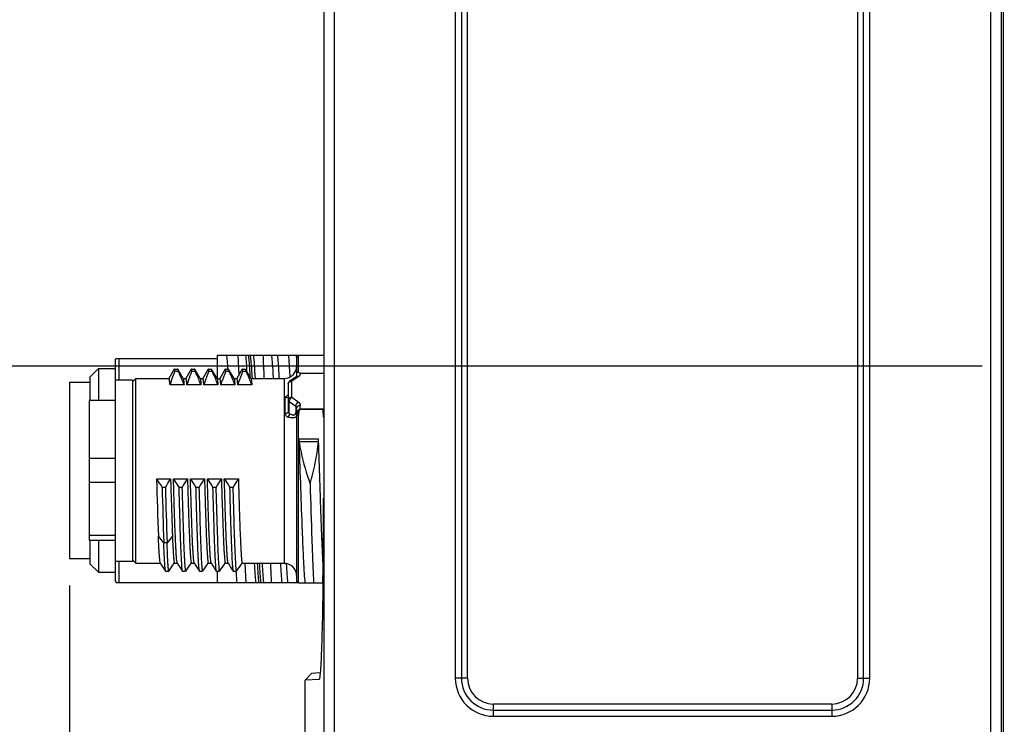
# Model space of a CAD drawing. Header units: inches. Extents: x 0 to 34, y 0 to 22.
# Tile 41 of 59: x 17.1 to 19.4, y 8.8 to 10.5. Entities that reach past the tile are written whole.
import ezdxf

# ---------------------------------------------------------------- set-up
doc = ezdxf.new("R2010")
doc.units = ezdxf.units.IN
doc.header["$LTSCALE"] = 1.87
doc.header["$MEASUREMENT"] = 0
doc.layers.get('0').update_dxf_attribs({"linetype": 'CONTINUOUS'})
doc.layers.add('DIMENSIONS', color=7, linetype='CONTINUOUS')
doc.styles.get("Standard").update_dxf_attribs({"font": 'txt', "width": 0.8})
doc.dimstyles.new('DIMSTYLE_1', dxfattribs={"dimtxt": 0.125, "dimasz": 0.18, "dimexe": 0.125, "dimexo": 0.0625, "dimgap": 0.03125, "dimtad": 0, "dimtih": 1, "dimtoh": 1, "dimdec": 3, "dimzin": 4, "dimdsep": 46, "dimtxsty": 'STANDARD', "dimblk": '_FILLED', "dimblk1": '_FILLED', "dimblk2": '_FILLED', "dimcen": 0.09, "dimadec": 0, "dimazin": 0, "dimtp": 0.001, "dimtm": 0.001, "dimtfac": 1, "dimtdec": 3, "dimtofl": 0, "dimtmove": 0, "dimatfit": 3, "dimldrblk": '_FILLED', "dimfxl": 1, "dimtolj": 1, "dimtzin": 4, "dimarcsym": 0})
doc.dimstyles.new('DIMSTYLE_2', dxfattribs={"dimtxt": 0.125, "dimasz": 0.18, "dimexe": 0.125, "dimexo": 0.0625, "dimgap": 0.0625, "dimtad": 0, "dimtih": 1, "dimtoh": 1, "dimdec": 3, "dimzin": 4, "dimdsep": 46, "dimtxsty": 'STANDARD', "dimblk": '_FILLED', "dimblk1": '_FILLED', "dimblk2": '_FILLED', "dimcen": 0.09, "dimadec": 0, "dimazin": 0, "dimtp": 0.001, "dimtm": 0.001, "dimtfac": 1, "dimtdec": 3, "dimtofl": 0, "dimtmove": 0, "dimatfit": 3, "dimldrblk": '_FILLED', "dimfxl": 1, "dimtolj": 1, "dimtzin": 4, "dimarcsym": 0})

# ---------------------------------------------------------------- blocks, each defined once
blk = doc.blocks.new('*D0')
at = {"layer": 'DIMENSIONS', "color": 2, "linetype": 'CONTINUOUS'}
blk.add_line((19.3717, 9.6534), (16.5649, 9.6534), dxfattribs=at)
at = {"layer": 'DIMENSIONS', "color": 2, "linetype": 'CONTINUOUS', "insert": (16.5024, 9.7159), "char_height": 0.125, "width": 1.325, "attachment_point": 3, "line_spacing_factor": 0.9}
blk.add_mtext('1.294{\\Ftxt.shx;\\W1.000000;\\H0.125000; }[32.87]', dxfattribs=at)
blk = doc.blocks.new('_FILLED')
at = {"color": 0, "linetype": 'BYBLOCK'}
blk.add_solid([(0, 0), (-1, 0.174), (-1, -0.174)], dxfattribs=at)
blk = doc.blocks.new('*D2')
at = {"layer": 'DIMENSIONS', "color": 2, "linetype": 'CONTINUOUS'}
blk.add_line((20.8037, 12.1534), (16.5649, 12.1534), dxfattribs=at)
at = {"layer": 'DIMENSIONS', "color": 2, "linetype": 'CONTINUOUS', "insert": (16.5024, 12.2159), "char_height": 0.125, "width": 1.325, "attachment_point": 3, "line_spacing_factor": 0.9}
blk.add_mtext('3.794{\\Ftxt.shx;\\W1.000000;\\H0.125000; }[96.37]', dxfattribs=at)
blk = doc.blocks.new('*D3')
at = {"layer": 'DIMENSIONS', "color": 2, "linetype": 'CONTINUOUS'}
blk.add_line((19.3717, 14.6534), (16.5649, 14.6534), dxfattribs=at)
at = {"layer": 'DIMENSIONS', "color": 2, "linetype": 'CONTINUOUS', "insert": (16.5024, 14.7159), "char_height": 0.125, "width": 1.425, "attachment_point": 3, "line_spacing_factor": 0.9}
blk.add_mtext('6.294{\\Ftxt.shx;\\W1.000000;\\H0.125000; }[159.87]', dxfattribs=at)
blk = doc.blocks.new('*D4')
at = {"layer": 'DIMENSIONS', "color": 2, "linetype": 'CONTINUOUS'}
blk.add_line((18.1807, 15.9474), (16.5649, 15.9474), dxfattribs=at)
at = {"layer": 'DIMENSIONS', "color": 2, "linetype": 'CONTINUOUS', "insert": (16.5024, 16.0099), "char_height": 0.125, "width": 1.425, "attachment_point": 3, "line_spacing_factor": 0.9}
blk.add_mtext('7.588{\\Ftxt.shx;\\W1.000000;\\H0.125000; }[192.73]', dxfattribs=at)
blk = doc.blocks.new('*D14')
at = {"layer": 'DIMENSIONS', "color": 2, "linetype": 'CONTINUOUS'}
blk.add_line((17.2524, 9.1442), (17.2524, 7.6719), dxfattribs=at)
at = {"layer": 'DIMENSIONS', "color": 2, "linetype": 'CONTINUOUS', "insert": (17.1899, 7.6094), "char_height": 0.125, "width": 1.525, "attachment_point": 3, "rotation": 90, "line_spacing_factor": 0.9}
blk.add_mtext('12.635{\\Ftxt.shx;\\W1.000000;\\H0.125000; }[320.92]', dxfattribs=at)
blk = doc.blocks.new('*D17')
at = {"layer": 'DIMENSIONS', "color": 2, "linetype": 'CONTINUOUS'}
for p, q in [((29.5057, 15.9474), (31.5122, 15.9474)), ((31.3872, 15.9474), (31.3872, 12.2709)), ((31.3872, 8.3444), (31.3872, 12.0209)), ((18.8503, 8.3444), (31.5122, 8.3444))]:
    blk.add_line(p, q, dxfattribs=at)
at = {"layer": 'DIMENSIONS', "color": 2, "linetype": 'CONTINUOUS', "xscale": 0.18, "yscale": 0.18, "zscale": 0.18}
for p, rotation in [((31.3872, 15.9474), 90), ((31.3872, 8.3444), 270)]:
    blk.add_blockref('_FILLED', p, dxfattribs=dict(at, rotation=rotation))
at = {"layer": 'DIMENSIONS', "color": 2, "linetype": 'CONTINUOUS', "insert": (31.3872, 12.2084), "char_height": 0.125, "width": 1.625, "attachment_point": 2, "line_spacing_factor": 0.9}
blk.add_mtext('(7.603{\\Ftxt.shx;\\W1.000000;\\H0.125000; }[193.12])', dxfattribs=at)

msp = doc.modelspace()

# ---------------------------------------------------------------- linework, layer by layer
at = {"color": 7, "linetype": 'CONTINUOUS'}
for p, q in [((19.3918, 8.4028), (19.3918, 15.904)), ((19.4168, 8.4272), (19.4168, 15.8796)), ((19.4211, 8.4229), (19.4211, 15.8839)), ((17.8426, 15.5034), (17.8426, 8.8034)), ((17.867, 15.5034), (17.867, 8.8034)), ((18.1481, 10.8092), (18.1481, 8.9292)), ((18.1622, 10.8092), (18.1622, 8.9292)), ((18.1764, 8.9292), (18.1764, 10.8092)), ((19.0824, 10.8092), (19.0824, 8.9292)), ((19.0965, 8.9292), (19.0965, 10.8092)), ((19.1107, 8.9292), (19.1107, 10.8092)), ((17.5949, 9.6791), (17.5949, 9.6246)), ((17.5949, 9.6791), (17.8419, 9.6791)), ((17.6429, 9.6791), (17.6451, 9.6336)), ((17.6429, 9.6791), (17.6451, 9.6337)), ((17.761, 9.6791), (17.7634, 9.6287)), ((17.761, 9.6791), (17.7634, 9.6289)), ((17.7799, 9.6312), (17.7799, 9.6741)), ((17.7839, 9.6389), (17.7839, 9.6781)), ((17.8419, 9.6781), (17.7839, 9.6781)), ((17.7854, 9.6784), (17.7855, 9.6783)), ((17.8201, 9.6782), (17.8201, 9.6791)), ((17.3587, 9.6693), (17.3606, 9.6713)), ((17.3587, 9.1535), (17.3587, 9.6693)), ((17.3606, 9.6713), (17.5949, 9.6713)), ((17.3665, 9.6713), (17.3665, 9.621)), ((17.2996, 9.6279), (17.3193, 9.6476)), ((17.2996, 9.6279), (17.2996, 9.5738)), ((17.3193, 9.6476), (17.3193, 9.5738)), ((17.3193, 9.6476), (17.3587, 9.6476)), ((17.4953, 9.6463), (17.483, 9.625)), ((17.4956, 9.6466), (17.4953, 9.6463)), ((17.4956, 9.6466), (17.5032, 9.6466)), ((17.4969, 9.6419), (17.5044, 9.6419)), ((17.5035, 9.6463), (17.5032, 9.6466)), ((17.516, 9.6246), (17.5035, 9.6463)), ((17.5044, 9.6419), (17.5035, 9.6463)), ((17.5347, 9.6463), (17.5224, 9.625)), ((17.535, 9.6466), (17.5347, 9.6463)), ((17.535, 9.6466), (17.5426, 9.6466)), ((17.5363, 9.6419), (17.5438, 9.6419)), ((17.5428, 9.6463), (17.5426, 9.6466)), ((17.5554, 9.6246), (17.5428, 9.6463)), ((17.5438, 9.6419), (17.5428, 9.6463)), ((17.5741, 9.6463), (17.5618, 9.625)), ((17.5744, 9.6466), (17.5741, 9.6463)), ((17.5744, 9.6466), (17.5819, 9.6466)), ((17.5756, 9.6419), (17.5832, 9.6419)), ((17.5822, 9.6463), (17.5819, 9.6466)), ((17.5947, 9.6246), (17.5822, 9.6463)), ((17.5832, 9.6419), (17.5822, 9.6463)), ((17.6135, 9.6463), (17.6011, 9.625)), ((17.6137, 9.6466), (17.6135, 9.6463)), ((17.6137, 9.6466), (17.6213, 9.6466)), ((17.615, 9.6419), (17.6225, 9.6419)), ((17.6201, 9.6467), (17.6201, 9.647)), ((17.6216, 9.6463), (17.6213, 9.6466)), ((17.6341, 9.6246), (17.6216, 9.6463)), ((17.6225, 9.6419), (17.6216, 9.6463)), ((17.6528, 9.6463), (17.6405, 9.625)), ((17.6531, 9.6466), (17.6528, 9.6463)), ((17.6531, 9.6466), (17.6607, 9.6466)), ((17.6544, 9.6419), (17.6619, 9.6419)), ((17.661, 9.6463), (17.6607, 9.6466)), ((17.6735, 9.6246), (17.661, 9.6463)), ((17.6619, 9.6419), (17.661, 9.6463)), ((17.7636, 9.6191), (17.7786, 9.6297)), ((17.7832, 9.6289), (17.7681, 9.6182)), ((17.7878, 9.6368), (17.8419, 9.6368)), ((17.2524, 9.6161), (17.2524, 9.2067)), ((17.2524, 9.6161), (17.2996, 9.6161)), ((17.398, 9.621), (17.3587, 9.621)), ((17.398, 9.617), (17.4059, 9.6249)), ((17.398, 9.621), (17.398, 9.1997)), ((17.4059, 9.1958), (17.4059, 9.6249)), ((17.4059, 9.6249), (17.4831, 9.6249)), ((17.518, 9.6099), (17.4855, 9.6099)), ((17.5157, 9.6249), (17.5225, 9.6249)), ((17.5574, 9.6099), (17.5249, 9.6099)), ((17.5551, 9.6249), (17.5619, 9.6249)), ((17.5968, 9.6099), (17.5642, 9.6099)), ((17.5944, 9.6249), (17.6012, 9.6249)), ((17.6362, 9.6099), (17.6036, 9.6099)), ((17.6338, 9.6249), (17.6406, 9.6249)), ((17.6755, 9.6099), (17.643, 9.6099)), ((17.6732, 9.6249), (17.7504, 9.6249)), ((17.6759, 9.6258), (17.6759, 9.6257)), ((17.6759, 9.6257), (17.6759, 9.6255)), ((17.6759, 9.6256), (17.6759, 9.6254)), ((17.6759, 9.6254), (17.6759, 9.6253)), ((17.7504, 9.6249), (17.7504, 9.1958)), ((17.7602, 9.6127), (17.7602, 9.548)), ((17.7611, 9.6151), (17.7621, 9.6162)), ((17.7621, 9.6162), (17.7636, 9.6172)), ((17.7641, 9.6175), (17.7656, 9.6179)), ((17.7656, 9.6179), (17.7681, 9.6182)), ((17.7681, 9.5811), (17.7681, 9.6182)), ((17.7591, 9.5863), (17.7594, 9.5865)), ((17.7603, 9.5862), (17.7594, 9.5865)), ((17.2976, 9.5738), (17.2976, 9.2493)), ((17.3587, 9.5738), (17.2976, 9.5738)), ((17.7531, 9.5432), (17.7531, 9.579)), ((17.7625, 9.5436), (17.7625, 9.5716)), ((17.7625, 9.5716), (17.7776, 9.5609)), ((17.7681, 9.5811), (17.7832, 9.5704)), ((17.7776, 9.5609), (17.7776, 9.5457)), ((17.7878, 9.553), (17.7878, 9.5625)), ((17.7799, 9.1544), (17.7799, 9.557)), ((17.7839, 9.1505), (17.7839, 9.5399)), ((17.8411, 9.5537), (17.7878, 9.5537)), ((17.8276, 9.553), (17.7878, 9.553)), ((17.8412, 9.553), (17.8276, 9.553)), ((17.8412, 9.5531), (17.8411, 9.5537)), ((17.8419, 9.5348), (17.8412, 9.553)), ((17.7846, 9.4847), (17.8301, 9.4847)), ((17.7846, 9.4847), (17.7852, 9.4787)), ((17.7852, 9.4787), (17.83, 9.4787)), ((17.83, 9.4787), (17.8301, 9.4847)), ((17.8348, 9.3482), (17.8301, 9.4847)), ((17.3587, 9.439), (17.2976, 9.439)), ((17.2976, 9.3838), (17.3587, 9.3838)), ((17.4542, 9.3915), (17.4867, 9.3915)), ((17.4935, 9.3915), (17.5261, 9.3915)), ((17.5329, 9.3915), (17.5655, 9.3915)), ((17.5723, 9.3915), (17.6048, 9.3915)), ((17.6116, 9.3915), (17.6442, 9.3915)), ((17.4747, 9.3721), (17.4671, 9.3721)), ((17.514, 9.3721), (17.5065, 9.3721)), ((17.5534, 9.3721), (17.5459, 9.3721)), ((17.5928, 9.3721), (17.5852, 9.3721)), ((17.6322, 9.3721), (17.6246, 9.3721)), ((17.8348, 9.3471), (17.8348, 9.3482)), ((17.3587, 9.2605), (17.2976, 9.2605)), ((17.2976, 9.2493), (17.3587, 9.2493)), ((17.2996, 9.2493), (17.2996, 9.1949)), ((17.3193, 9.2493), (17.3193, 9.1752)), ((17.471, 9.2433), (17.4585, 9.2586)), ((17.4786, 9.2433), (17.471, 9.2433)), ((17.4911, 9.2586), (17.4786, 9.2433)), ((17.2524, 9.2067), (17.2996, 9.2067)), ((17.2996, 9.1949), (17.3193, 9.1752)), ((17.398, 9.1997), (17.3587, 9.1997)), ((17.3665, 9.1997), (17.3665, 9.1516)), ((17.398, 9.2036), (17.4059, 9.1958)), ((17.4059, 9.1958), (17.4634, 9.1958)), ((17.4949, 9.1958), (17.5028, 9.1958)), ((17.5343, 9.1958), (17.5421, 9.1958)), ((17.5736, 9.1958), (17.5815, 9.1958)), ((17.613, 9.1958), (17.6209, 9.1958)), ((17.6524, 9.1958), (17.7504, 9.1958)), ((17.6596, 9.1952), (17.6616, 9.1516)), ((17.3193, 9.1752), (17.3587, 9.1752)), ((17.4749, 9.1772), (17.4825, 9.1772)), ((17.5143, 9.1772), (17.5218, 9.1772)), ((17.5537, 9.1772), (17.5612, 9.1772)), ((17.593, 9.1772), (17.6006, 9.1772)), ((17.5949, 9.1772), (17.5949, 9.1516)), ((17.6324, 9.1772), (17.64, 9.1772)), ((17.7786, 9.1742), (17.7788, 9.1688)), ((17.3587, 9.1535), (17.3606, 9.1516)), ((17.3606, 9.1516), (17.7812, 9.1516)), ((17.6958, 9.1519), (17.6958, 9.1516)), ((17.7788, 9.1688), (17.779, 9.1655)), ((17.7788, 9.1688), (17.7788, 9.1687)), ((17.779, 9.1655), (17.779, 9.1654)), ((17.7796, 9.1542), (17.7797, 9.1516)), ((17.7839, 9.1505), (17.8406, 9.1505)), ((17.7992, 8.9245), (17.8138, 8.9403)), ((17.8316, 8.9262), (17.7992, 8.9245)), ((17.7992, 8.8034), (17.7992, 8.9245)), ((17.8342, 8.9413), (17.8138, 8.9403)), ((17.8319, 8.9264), (17.8316, 8.9262)), ((18.1764, 8.9292), (18.1481, 8.9292)), ((19.0824, 8.9292), (19.1107, 8.9292)), ((18.2364, 8.8692), (18.2364, 8.8409)), ((19.0224, 8.8692), (18.2364, 8.8692)), ((18.2364, 8.8551), (19.0224, 8.8551)), ((19.0224, 8.8692), (19.0224, 8.8409)), ((18.2364, 8.8409), (19.0224, 8.8409))]:
    msp.add_line(p, q, dxfattribs=at)
for centre, radius, start, end in [((17.5507, 9.6624), 0.1178, 7.9948, 8.1755), ((17.5508, 9.6624), 0.1176, 8.0004, 8.1755), ((17.5242, 9.6494), 0.2566, 5.6817, 6.6476), ((17.5249, 9.6495), 0.2558, 5.695, 6.6481), ((17.3849, 9.6353), 0.3966, 5.0259, 5.7344), ((17.3834, 9.6351), 0.398, 5.0268, 5.723), ((17.7839, 9.6741), 0.00394, 90, 180), ((17.6689, 9.6624), 0.1177, 7.9961, 8.1769), ((17.669, 9.6624), 0.1175, 8.0018, 8.177), ((17.6613, 9.6613), 0.1253, 7.8484, 7.9965), ((17.6615, 9.6614), 0.1251, 7.8526, 8.002), ((17.6685, 9.6617), 0.1226, 7.7838, 8.173), ((17.6686, 9.6617), 0.1224, 7.79, 8.1731), ((17.5782, 9.6535), 0.2205, 6.4436, 6.6663), ((17.5783, 9.6536), 0.2203, 6.4469, 6.6664), ((17.6189, 9.6535), 0.2206, 6.4424, 6.6654), ((17.6191, 9.6535), 0.2205, 6.4458, 6.6655), ((17.7504, 9.6544), 0.0295, 270, 360), ((16.0301, 9.5449), 1.6366, 3.4026, 3.589), ((16.0144, 9.544), 1.6523, 3.3893, 3.5814), ((17.7675, 9.6094), 0.00877, 112.4819, 116.4613), ((17.7249, 9.6391), 0.063, 303.2312, 304.1915), ((17.8079, 9.538), 0.028, 172.3279, 179.9871), ((18.0884, 9.6129), 0.2544, 193.5943, 194.1735), ((18.3002, 9.9439), 1.0104, 213.1444, 214.4663), ((28.5807, 9.6909), 11.1306, 181.54163, 182.2259), ((16.8265, 9.7883), 0.7703, 327.2966, 328.9929), ((18.3535, 9.9532), 1.0272, 213.1552, 214.4555), ((16.8654, 9.7885), 0.7708, 327.2972, 328.9924), ((18.3928, 9.9532), 1.0272, 213.1552, 214.4555), ((16.9048, 9.7885), 0.7708, 327.2972, 328.9924), ((18.4322, 9.9532), 1.0272, 213.1552, 214.4555), ((16.9442, 9.7885), 0.7708, 327.2972, 328.9924), ((18.4716, 9.9532), 1.0272, 213.1552, 214.4555), ((16.9836, 9.7885), 0.7708, 327.2972, 328.9924), ((32.6737, 9.77), 15.2118, 181.49882, 181.98417), ((30.3693, 9.6997), 12.8988, 181.4553, 182.02768), ((2.3243, 9.343), 15.5175, 359.2867, 0.01596), ((18.1231, 9.5934), 0.7703, 211.0071, 212.7034), ((16.6494, 9.749), 1.0104, 325.5337, 326.8556), ((18.1629, 9.5937), 0.7708, 211.0076, 212.7029), ((16.6749, 9.7584), 1.0272, 325.5445, 326.8448), ((18.2023, 9.5937), 0.7708, 211.0076, 212.7029), ((16.7143, 9.7584), 1.0272, 325.5445, 326.8448), ((18.2416, 9.5937), 0.7708, 211.0076, 212.7029), ((16.7536, 9.7584), 1.0272, 325.5445, 326.8448), ((18.281, 9.5937), 0.7708, 211.0076, 212.7029), ((16.793, 9.7584), 1.0272, 325.5445, 326.8448), ((21.2022, 9.3336), 3.4863, 182.2755, 182.993), ((21.202, 9.3336), 3.4861, 182.2756, 182.993), ((17.7504, 9.1662), 0.0295, 0, 90), ((20.7011, 9.3049), 2.9254, 182.7317, 182.9539), ((20.6958, 9.3047), 2.9201, 182.7337, 182.9545), ((17.7839, 9.1544), 0.00394, 180, 270), ((18.2364, 8.9292), 0.0883, 180, 270), ((18.2364, 8.9292), 0.0741, 180, 270), ((18.2364, 8.9292), 0.06, 180, 270), ((19.0224, 8.9292), 0.0883, 270, 360), ((19.0224, 8.9292), 0.0741, 270, 360), ((19.0224, 8.9292), 0.06, 270, 360)]:
    msp.add_arc(centre, radius, start, end, dxfattribs=at)
for points, knots in [([(17.6201, 9.6467), (17.6197, 9.6531), (17.6189, 9.6639), (17.6179, 9.6747), (17.6172, 9.6791)], [0, 0, 0, 0, 0.591941, 1, 1, 1, 1]), ([(17.6609, 9.6791), (17.6614, 9.6746), (17.6624, 9.664), (17.6631, 9.6533), (17.6635, 9.6472)], [0, 0, 0, 0, 0.425401, 1, 1, 1, 1]), ([(17.6609, 9.6791), (17.6614, 9.6746), (17.6624, 9.6641), (17.6631, 9.6535), (17.6635, 9.6474)], [0, 0, 0, 0, 0.425635, 1, 1, 1, 1]), ([(17.6673, 9.6788), (17.6677, 9.676), (17.6684, 9.6695), (17.6698, 9.653), (17.6706, 9.6393), (17.6712, 9.6293)], [0, 0, 0, 0, 0.169253, 0.393907, 1, 1, 1, 1]), ([(17.6717, 9.6791), (17.6721, 9.6762), (17.6729, 9.6693), (17.6744, 9.6514), (17.6753, 9.6365), (17.6759, 9.6256)], [0, 0, 0, 0, 0.165483, 0.389095, 1, 1, 1, 1]), ([(17.6717, 9.6791), (17.6721, 9.6762), (17.6729, 9.6693), (17.6744, 9.6515), (17.6753, 9.6367), (17.6759, 9.6258)], [0, 0, 0, 0, 0.165621, 0.389267, 1, 1, 1, 1]), ([(17.679, 9.6791), (17.6799, 9.6719), (17.6813, 9.6541), (17.6823, 9.6362), (17.6829, 9.6256)], [0, 0, 0, 0, 0.406184, 1, 1, 1, 1]), ([(17.679, 9.6791), (17.6799, 9.6719), (17.6813, 9.6541), (17.6823, 9.6362), (17.6829, 9.6256)], [0, 0, 0, 0, 0.406169, 1, 1, 1, 1]), ([(17.7045, 9.6254), (17.7043, 9.6304), (17.7035, 9.6483), (17.7027, 9.6662), (17.702, 9.6791)], [0, 0, 0, 0, 0.279941, 1, 1, 1, 1]), ([(17.7259, 9.6254), (17.7253, 9.6364), (17.7244, 9.6513), (17.7229, 9.6692), (17.7222, 9.6762), (17.7217, 9.6791)], [0, 0, 0, 0, 0.611017, 0.834607, 1, 1, 1, 1]), ([(17.7395, 9.6254), (17.7389, 9.6364), (17.738, 9.6513), (17.7365, 9.6692), (17.7358, 9.6762), (17.7353, 9.6791)], [0, 0, 0, 0, 0.611017, 0.834607, 1, 1, 1, 1]), ([(17.4969, 9.6419), (17.4958, 9.6392), (17.4915, 9.6288), (17.4878, 9.618), (17.4855, 9.6099)], [0, 0, 0, 0, 0.251899, 1, 1, 1, 1]), ([(17.4969, 9.6419), (17.4968, 9.6426), (17.4966, 9.6437), (17.4963, 9.6452), (17.4961, 9.6461), (17.4958, 9.6466), (17.4956, 9.6466)], [0, 0, 0, 0, 0.420086, 0.723925, 0.913151, 1, 1, 1, 1]), ([(17.518, 9.6099), (17.5171, 9.6126), (17.5129, 9.6234), (17.5082, 9.634), (17.5044, 9.6419)], [0, 0, 0, 0, 0.248162, 1, 1, 1, 1]), ([(17.5363, 9.6419), (17.5352, 9.6392), (17.5309, 9.6288), (17.5272, 9.618), (17.5249, 9.6099)], [0, 0, 0, 0, 0.251899, 1, 1, 1, 1]), ([(17.5363, 9.6419), (17.5362, 9.6426), (17.536, 9.6437), (17.5357, 9.6452), (17.5354, 9.6461), (17.5351, 9.6466), (17.535, 9.6466)], [0, 0, 0, 0, 0.420086, 0.723925, 0.913151, 1, 1, 1, 1]), ([(17.5574, 9.6099), (17.5564, 9.6126), (17.5523, 9.6234), (17.5476, 9.634), (17.5438, 9.6419)], [0, 0, 0, 0, 0.248162, 1, 1, 1, 1]), ([(17.5756, 9.6419), (17.5745, 9.6392), (17.5703, 9.6288), (17.5666, 9.618), (17.5642, 9.6099)], [0, 0, 0, 0, 0.251899, 1, 1, 1, 1]), ([(17.5756, 9.6419), (17.5755, 9.6426), (17.5754, 9.6437), (17.5751, 9.6452), (17.5748, 9.6461), (17.5745, 9.6466), (17.5744, 9.6466)], [0, 0, 0, 0, 0.420086, 0.723925, 0.913151, 1, 1, 1, 1]), ([(17.5968, 9.6099), (17.5958, 9.6126), (17.5917, 9.6234), (17.587, 9.634), (17.5832, 9.6419)], [0, 0, 0, 0, 0.248162, 1, 1, 1, 1]), ([(17.615, 9.6419), (17.6139, 9.6392), (17.6096, 9.6288), (17.6059, 9.618), (17.6036, 9.6099)], [0, 0, 0, 0, 0.251899, 1, 1, 1, 1]), ([(17.615, 9.6419), (17.6149, 9.6426), (17.6147, 9.6437), (17.6144, 9.6452), (17.6142, 9.6461), (17.6139, 9.6466), (17.6137, 9.6466)], [0, 0, 0, 0, 0.420086, 0.723925, 0.913151, 1, 1, 1, 1]), ([(17.6362, 9.6099), (17.6352, 9.6126), (17.6311, 9.6234), (17.6263, 9.634), (17.6225, 9.6419)], [0, 0, 0, 0, 0.248162, 1, 1, 1, 1]), ([(17.6544, 9.6419), (17.6533, 9.6392), (17.649, 9.6288), (17.6453, 9.618), (17.643, 9.6099)], [0, 0, 0, 0, 0.251899, 1, 1, 1, 1]), ([(17.6544, 9.6419), (17.6543, 9.6426), (17.6541, 9.6437), (17.6538, 9.6452), (17.6536, 9.6461), (17.6533, 9.6466), (17.6531, 9.6466)], [0, 0, 0, 0, 0.420086, 0.723925, 0.913151, 1, 1, 1, 1]), ([(17.6755, 9.6099), (17.6745, 9.6126), (17.6704, 9.6234), (17.6657, 9.634), (17.6619, 9.6419)], [0, 0, 0, 0, 0.248162, 1, 1, 1, 1]), ([(17.7799, 9.6312), (17.7799, 9.6312), (17.7799, 9.631), (17.7798, 9.631), (17.7797, 9.6307), (17.7793, 9.6303), (17.7789, 9.6299), (17.7786, 9.6297)], [0, 0, 0, 0, 0.014322, 0.144365, 0.273159, 0.456136, 1, 1, 1, 1]), ([(17.7786, 9.6297), (17.7792, 9.6301), (17.7804, 9.6302), (17.7819, 9.6297), (17.7828, 9.6292), (17.7832, 9.6289)], [0, 0, 0, 0, 0.414947, 0.685515, 1, 1, 1, 1]), ([(17.7799, 9.6358), (17.7799, 9.6364), (17.7801, 9.6375), (17.781, 9.6389), (17.7825, 9.6395), (17.7835, 9.6392), (17.7839, 9.6389)], [0, 0, 0, 0, 0.274664, 0.538439, 0.783024, 1, 1, 1, 1]), ([(17.7878, 9.6368), (17.7878, 9.6354), (17.7869, 9.6321), (17.7845, 9.6298), (17.7832, 9.6289)], [0, 0, 0, 0, 0.470979, 1, 1, 1, 1]), ([(17.7878, 9.6368), (17.787, 9.6368), (17.7856, 9.6376), (17.7844, 9.6385), (17.7839, 9.6389)], [0, 0, 0, 0, 0.534037, 1, 1, 1, 1]), ([(17.4855, 9.6099), (17.4853, 9.6121), (17.485, 9.6158), (17.4845, 9.6201), (17.4841, 9.6226), (17.4838, 9.6238), (17.4835, 9.6245), (17.4833, 9.6249), (17.4831, 9.6249)], [0, 0, 0, 0, 0.427031, 0.73606, 0.84567, 0.925207, 0.975346, 1, 1, 1, 1]), ([(17.516, 9.6246), (17.5161, 9.6244), (17.5163, 9.6239), (17.5167, 9.6224), (17.5171, 9.6196), (17.5176, 9.6152), (17.5179, 9.6118), (17.518, 9.6099)], [0, 0, 0, 0, 0.044865, 0.112319, 0.31661, 0.612999, 1, 1, 1, 1]), ([(17.5249, 9.6099), (17.5247, 9.6121), (17.5244, 9.6158), (17.5239, 9.6201), (17.5234, 9.6226), (17.5231, 9.6238), (17.5229, 9.6245), (17.5226, 9.6249), (17.5225, 9.6249)], [0, 0, 0, 0, 0.427031, 0.73606, 0.84567, 0.925207, 0.975346, 1, 1, 1, 1]), ([(17.5554, 9.6246), (17.5555, 9.6244), (17.5557, 9.6239), (17.5561, 9.6224), (17.5565, 9.6196), (17.557, 9.6152), (17.5573, 9.6118), (17.5574, 9.6099)], [0, 0, 0, 0, 0.044865, 0.112319, 0.31661, 0.612999, 1, 1, 1, 1]), ([(17.5642, 9.6099), (17.5641, 9.6121), (17.5637, 9.6158), (17.5632, 9.6201), (17.5628, 9.6226), (17.5625, 9.6238), (17.5623, 9.6245), (17.562, 9.6249), (17.5619, 9.6249)], [0, 0, 0, 0, 0.427031, 0.73606, 0.84567, 0.925207, 0.975346, 1, 1, 1, 1]), ([(17.5947, 9.6246), (17.5949, 9.6244), (17.595, 9.6239), (17.5954, 9.6224), (17.5958, 9.6196), (17.5963, 9.6152), (17.5966, 9.6118), (17.5968, 9.6099)], [0, 0, 0, 0, 0.044865, 0.112319, 0.31661, 0.612999, 1, 1, 1, 1]), ([(17.6036, 9.6099), (17.6034, 9.6121), (17.6031, 9.6158), (17.6026, 9.6201), (17.6022, 9.6226), (17.6019, 9.6238), (17.6017, 9.6245), (17.6014, 9.6249), (17.6012, 9.6249)], [0, 0, 0, 0, 0.427031, 0.73606, 0.84567, 0.925207, 0.975346, 1, 1, 1, 1]), ([(17.6341, 9.6246), (17.6342, 9.6244), (17.6344, 9.6239), (17.6348, 9.6224), (17.6352, 9.6196), (17.6357, 9.6152), (17.636, 9.6118), (17.6362, 9.6099)], [0, 0, 0, 0, 0.044865, 0.112319, 0.31661, 0.612999, 1, 1, 1, 1]), ([(17.643, 9.6099), (17.6428, 9.6121), (17.6425, 9.6158), (17.642, 9.6201), (17.6416, 9.6226), (17.6413, 9.6238), (17.641, 9.6245), (17.6407, 9.6249), (17.6406, 9.6249)], [0, 0, 0, 0, 0.427031, 0.73606, 0.84567, 0.925207, 0.975346, 1, 1, 1, 1]), ([(17.6735, 9.6246), (17.6736, 9.6244), (17.6738, 9.6239), (17.6742, 9.6224), (17.6746, 9.6196), (17.6751, 9.6152), (17.6754, 9.6118), (17.6755, 9.6099)], [0, 0, 0, 0, 0.044865, 0.112319, 0.31661, 0.612999, 1, 1, 1, 1]), ([(17.7602, 9.6127), (17.7602, 9.6129), (17.7603, 9.6138), (17.7607, 9.6146), (17.7611, 9.6151)], [0, 0, 0, 0, 0.243669, 1, 1, 1, 1]), ([(17.7681, 9.6182), (17.7677, 9.6185), (17.7669, 9.619), (17.7654, 9.6196), (17.7641, 9.6195), (17.7636, 9.6191)], [0, 0, 0, 0, 0.314744, 0.58523, 1, 1, 1, 1]), ([(17.7531, 9.579), (17.7531, 9.5797), (17.7534, 9.5811), (17.7548, 9.583), (17.7568, 9.5847), (17.7583, 9.5857), (17.7591, 9.5863)], [0, 0, 0, 0, 0.205379, 0.436803, 0.704054, 1, 1, 1, 1]), ([(17.7602, 9.5848), (17.7602, 9.5841), (17.7597, 9.5825), (17.7574, 9.58), (17.7548, 9.5791), (17.7531, 9.579)], [0, 0, 0, 0, 0.21943, 0.469278, 1, 1, 1, 1]), ([(17.7681, 9.5811), (17.7671, 9.5811), (17.7651, 9.5808), (17.7625, 9.5796), (17.7607, 9.5778), (17.7602, 9.5762), (17.7602, 9.5755)], [0, 0, 0, 0, 0.288366, 0.555817, 0.790861, 1, 1, 1, 1]), ([(17.7602, 9.5755), (17.7602, 9.575), (17.7604, 9.5742), (17.7607, 9.5735), (17.7608, 9.5734)], [0, 0, 0, 0, 0.741235, 1, 1, 1, 1]), ([(17.7608, 9.5734), (17.7609, 9.5732), (17.7614, 9.5725), (17.762, 9.5719), (17.7625, 9.5716)], [0, 0, 0, 0, 0.238052, 1, 1, 1, 1]), ([(17.7625, 9.5716), (17.7625, 9.5724), (17.7629, 9.5742), (17.7645, 9.5776), (17.7665, 9.5799), (17.7681, 9.5811)], [0, 0, 0, 0, 0.218092, 0.476302, 1, 1, 1, 1]), ([(17.7832, 9.5704), (17.7816, 9.5693), (17.7796, 9.5669), (17.778, 9.5635), (17.7776, 9.5617), (17.7776, 9.5609)], [0, 0, 0, 0, 0.523327, 0.781734, 1, 1, 1, 1]), ([(17.7776, 9.5609), (17.7783, 9.5604), (17.7794, 9.5593), (17.7799, 9.5577), (17.7799, 9.557)], [0, 0, 0, 0, 0.528928, 1, 1, 1, 1]), ([(17.7799, 9.557), (17.7799, 9.5577), (17.7804, 9.5593), (17.7822, 9.5611), (17.7848, 9.5623), (17.7868, 9.5625), (17.7878, 9.5625)], [0, 0, 0, 0, 0.209467, 0.444656, 0.71203, 1, 1, 1, 1]), ([(17.7832, 9.5704), (17.7845, 9.5695), (17.7868, 9.5672), (17.7878, 9.564), (17.7878, 9.5625)], [0, 0, 0, 0, 0.528926, 1, 1, 1, 1]), ([(17.7602, 9.548), (17.7602, 9.5474), (17.7598, 9.5461), (17.7581, 9.5445), (17.7558, 9.5435), (17.754, 9.5432), (17.7531, 9.5432)], [0, 0, 0, 0, 0.189015, 0.426191, 0.708553, 1, 1, 1, 1]), ([(17.7531, 9.5432), (17.7531, 9.5423), (17.7534, 9.5406), (17.7553, 9.5375), (17.7577, 9.536), (17.7594, 9.5353)], [0, 0, 0, 0, 0.241163, 0.488811, 1, 1, 1, 1]), ([(17.7625, 9.5436), (17.7627, 9.5422), (17.762, 9.5391), (17.7604, 9.5365), (17.7594, 9.5353)], [0, 0, 0, 0, 0.46946, 1, 1, 1, 1]), ([(17.7792, 9.5378), (17.7789, 9.5371), (17.778, 9.5358), (17.7756, 9.5338), (17.7712, 9.5328), (17.7655, 9.5334), (17.7614, 9.5346), (17.7594, 9.5353)], [0, 0, 0, 0, 0.102841, 0.204622, 0.427753, 0.694219, 1, 1, 1, 1]), ([(17.7602, 9.548), (17.7602, 9.5471), (17.7606, 9.5454), (17.7618, 9.544), (17.7625, 9.5436)], [0, 0, 0, 0, 0.529141, 1, 1, 1, 1]), ([(17.7625, 9.5436), (17.7643, 9.5426), (17.7669, 9.5412), (17.7704, 9.5402), (17.7727, 9.5399), (17.7748, 9.5403), (17.7772, 9.5419), (17.7776, 9.5443), (17.7776, 9.5457)], [0, 0, 0, 0, 0.313574, 0.450187, 0.570347, 0.67539, 0.772693, 1, 1, 1, 1]), ([(17.7776, 9.5457), (17.7783, 9.5453), (17.7794, 9.5441), (17.7799, 9.5426), (17.7799, 9.5418)], [0, 0, 0, 0, 0.517851, 1, 1, 1, 1]), ([(17.7799, 9.5418), (17.7799, 9.5414), (17.7799, 9.5401), (17.7796, 9.5387), (17.7792, 9.5378)], [0, 0, 0, 0, 0.268154, 1, 1, 1, 1]), ([(17.7799, 9.5381), (17.7799, 9.5386), (17.781, 9.5394), (17.7824, 9.5398), (17.7834, 9.5399), (17.7839, 9.5399)], [0, 0, 0, 0, 0.37951, 0.683432, 1, 1, 1, 1]), ([(17.7878, 9.5537), (17.7854, 9.5538), (17.7824, 9.55), (17.7809, 9.5455), (17.7803, 9.543), (17.7802, 9.5418)], [0, 0, 0, 0, 0.492157, 0.745703, 1, 1, 1, 1]), ([(17.7878, 9.553), (17.7873, 9.553), (17.7863, 9.5521), (17.7853, 9.5501), (17.7845, 9.5472), (17.784, 9.5436), (17.7839, 9.5411), (17.7839, 9.5399)], [0, 0, 0, 0, 0.109438, 0.231228, 0.483484, 0.740549, 1, 1, 1, 1]), ([(17.7846, 9.4847), (17.7859, 9.4505), (17.7881, 9.3833), (17.791, 9.3017), (17.7934, 9.2418), (17.7951, 9.2048), (17.7968, 9.175), (17.798, 9.1577), (17.7988, 9.1505)], [0, 0, 0, 0, 0.30707, 0.602314, 0.732372, 0.844532, 0.934742, 1, 1, 1, 1]), ([(17.7852, 9.4787), (17.7865, 9.4703), (17.7927, 9.4369), (17.8024, 9.4042), (17.8108, 9.3802)], [0, 0, 0, 0, 0.249373, 1, 1, 1, 1]), ([(17.8108, 9.3802), (17.8156, 9.3963), (17.8238, 9.4288), (17.8286, 9.462), (17.83, 9.4787)], [0, 0, 0, 0, 0.50089, 1, 1, 1, 1]), ([(17.4867, 9.3915), (17.4871, 9.3792), (17.4884, 9.3349), (17.4898, 9.2906), (17.4911, 9.2586)], [0, 0, 0, 0, 0.276866, 1, 1, 1, 1]), ([(17.4979, 9.2586), (17.4971, 9.2789), (17.4955, 9.3232), (17.4942, 9.3675), (17.4935, 9.3915)], [0, 0, 0, 0, 0.458939, 1, 1, 1, 1]), ([(17.5261, 9.3915), (17.5268, 9.3675), (17.5281, 9.3232), (17.5296, 9.2789), (17.5304, 9.2586)], [0, 0, 0, 0, 0.541062, 1, 1, 1, 1]), ([(17.5373, 9.2586), (17.5364, 9.2789), (17.5349, 9.3232), (17.5336, 9.3675), (17.5329, 9.3915)], [0, 0, 0, 0, 0.458939, 1, 1, 1, 1]), ([(17.5655, 9.3915), (17.5662, 9.3675), (17.5675, 9.3232), (17.569, 9.2789), (17.5698, 9.2586)], [0, 0, 0, 0, 0.541062, 1, 1, 1, 1]), ([(17.5766, 9.2586), (17.5758, 9.2789), (17.5743, 9.3232), (17.573, 9.3675), (17.5723, 9.3915)], [0, 0, 0, 0, 0.458939, 1, 1, 1, 1]), ([(17.6048, 9.3915), (17.6055, 9.3675), (17.6068, 9.3232), (17.6084, 9.2789), (17.6092, 9.2586)], [0, 0, 0, 0, 0.541062, 1, 1, 1, 1]), ([(17.616, 9.2586), (17.6152, 9.2789), (17.6137, 9.3232), (17.6123, 9.3675), (17.6116, 9.3915)], [0, 0, 0, 0, 0.458939, 1, 1, 1, 1]), ([(17.6442, 9.3915), (17.6449, 9.3675), (17.6462, 9.3232), (17.6477, 9.2789), (17.6486, 9.2586)], [0, 0, 0, 0, 0.541062, 1, 1, 1, 1]), ([(17.8108, 9.3802), (17.8121, 9.3369), (17.814, 9.2753), (17.8168, 9.1987), (17.8183, 9.1654), (17.8191, 9.1505)], [0, 0, 0, 0, 0.565457, 0.804983, 1, 1, 1, 1]), ([(17.5143, 9.1772), (17.5138, 9.1801), (17.5131, 9.1878), (17.5122, 9.2019), (17.5113, 9.221), (17.5103, 9.2447), (17.5094, 9.2724), (17.508, 9.3153), (17.5071, 9.3489), (17.5065, 9.3721)], [0, 0, 0, 0, 0.04515, 0.117971, 0.216887, 0.339387, 0.482657, 0.643125, 1, 1, 1, 1]), ([(17.5219, 9.1772), (17.5214, 9.1801), (17.5207, 9.1878), (17.5198, 9.2019), (17.5188, 9.221), (17.5179, 9.2447), (17.5169, 9.2724), (17.5156, 9.3153), (17.5147, 9.3489), (17.514, 9.3721)], [0, 0, 0, 0, 0.04515, 0.117971, 0.216887, 0.339387, 0.482657, 0.643125, 1, 1, 1, 1]), ([(17.5537, 9.1772), (17.5532, 9.1801), (17.5525, 9.1878), (17.5516, 9.2019), (17.5506, 9.221), (17.5497, 9.2447), (17.5487, 9.2724), (17.5474, 9.3153), (17.5465, 9.3489), (17.5459, 9.3721)], [0, 0, 0, 0, 0.04515, 0.117971, 0.216887, 0.339387, 0.482657, 0.643125, 1, 1, 1, 1]), ([(17.5612, 9.1772), (17.5607, 9.1801), (17.5601, 9.1878), (17.5591, 9.2019), (17.5582, 9.221), (17.5572, 9.2447), (17.5563, 9.2724), (17.555, 9.3153), (17.554, 9.3489), (17.5534, 9.3721)], [0, 0, 0, 0, 0.04515, 0.117971, 0.216887, 0.339387, 0.482657, 0.643125, 1, 1, 1, 1]), ([(17.593, 9.1772), (17.5926, 9.1801), (17.5919, 9.1878), (17.5909, 9.2019), (17.59, 9.221), (17.5891, 9.2447), (17.5881, 9.2724), (17.5868, 9.3153), (17.5859, 9.3489), (17.5852, 9.3721)], [0, 0, 0, 0, 0.04515, 0.117971, 0.216887, 0.339387, 0.482657, 0.643125, 1, 1, 1, 1]), ([(17.6006, 9.1772), (17.6001, 9.1801), (17.5994, 9.1878), (17.5985, 9.2019), (17.5976, 9.221), (17.5966, 9.2447), (17.5957, 9.2724), (17.5943, 9.3153), (17.5934, 9.3489), (17.5928, 9.3721)], [0, 0, 0, 0, 0.04515, 0.117971, 0.216887, 0.339387, 0.482657, 0.643125, 1, 1, 1, 1]), ([(17.6324, 9.1772), (17.6319, 9.1801), (17.6312, 9.1878), (17.6303, 9.2019), (17.6294, 9.221), (17.6284, 9.2447), (17.6275, 9.2724), (17.6262, 9.3153), (17.6252, 9.3489), (17.6246, 9.3721)], [0, 0, 0, 0, 0.04515, 0.117971, 0.216887, 0.339387, 0.482657, 0.643125, 1, 1, 1, 1]), ([(17.64, 9.1772), (17.6395, 9.1801), (17.6388, 9.1878), (17.6379, 9.2019), (17.6369, 9.221), (17.636, 9.2447), (17.635, 9.2724), (17.6337, 9.3153), (17.6328, 9.3489), (17.6322, 9.3721)], [0, 0, 0, 0, 0.04515, 0.117971, 0.216887, 0.339387, 0.482657, 0.643125, 1, 1, 1, 1]), ([(17.8411, 9.1949), (17.8399, 9.2176), (17.8377, 9.2683), (17.8358, 9.319), (17.8348, 9.3471)], [0, 0, 0, 0, 0.446938, 1, 1, 1, 1]), ([(17.4629, 9.1966), (17.4626, 9.1974), (17.4623, 9.1996), (17.4617, 9.2036), (17.4612, 9.2093), (17.4607, 9.2164), (17.4601, 9.225), (17.4593, 9.2393), (17.4588, 9.2506), (17.4585, 9.2586)], [0, 0, 0, 0, 0.040434, 0.106311, 0.197217, 0.312617, 0.451822, 0.613657, 1, 1, 1, 1]), ([(17.4749, 9.1772), (17.4745, 9.1801), (17.4738, 9.1878), (17.4728, 9.2019), (17.4719, 9.221), (17.4713, 9.2353), (17.471, 9.2433)], [0, 0, 0, 0, 0.133059, 0.34764, 0.639043, 1, 1, 1, 1]), ([(17.4825, 9.1772), (17.482, 9.1801), (17.4813, 9.1878), (17.4804, 9.2019), (17.4794, 9.221), (17.4789, 9.2353), (17.4786, 9.2433)], [0, 0, 0, 0, 0.133059, 0.34764, 0.639043, 1, 1, 1, 1]), ([(17.4911, 9.2586), (17.4914, 9.2506), (17.4919, 9.2393), (17.4927, 9.225), (17.4932, 9.2164), (17.4938, 9.2093), (17.4943, 9.2036), (17.4948, 9.1996), (17.4952, 9.1974), (17.4954, 9.1966)], [0, 0, 0, 0, 0.386344, 0.548179, 0.687385, 0.802784, 0.893689, 0.959566, 1, 1, 1, 1]), ([(17.5023, 9.1966), (17.502, 9.1974), (17.5016, 9.1996), (17.5011, 9.2036), (17.5006, 9.2093), (17.5, 9.2164), (17.4995, 9.225), (17.4987, 9.2393), (17.4982, 9.2506), (17.4979, 9.2586)], [0, 0, 0, 0, 0.04048, 0.106359, 0.197253, 0.31264, 0.451838, 0.613669, 1, 1, 1, 1]), ([(17.5304, 9.2586), (17.5308, 9.2506), (17.5313, 9.2393), (17.532, 9.225), (17.5326, 9.2164), (17.5331, 9.2093), (17.5336, 9.2036), (17.5342, 9.1996), (17.5346, 9.1974), (17.5348, 9.1966)], [0, 0, 0, 0, 0.386332, 0.548163, 0.687361, 0.802748, 0.893642, 0.95952, 1, 1, 1, 1]), ([(17.5416, 9.1966), (17.5414, 9.1974), (17.541, 9.1996), (17.5405, 9.2036), (17.5399, 9.2093), (17.5394, 9.2164), (17.5389, 9.225), (17.5381, 9.2393), (17.5376, 9.2506), (17.5373, 9.2586)], [0, 0, 0, 0, 0.04048, 0.106359, 0.197253, 0.31264, 0.451838, 0.613669, 1, 1, 1, 1]), ([(17.5698, 9.2586), (17.5702, 9.2506), (17.5707, 9.2393), (17.5714, 9.225), (17.572, 9.2164), (17.5725, 9.2093), (17.573, 9.2036), (17.5735, 9.1996), (17.5739, 9.1974), (17.5742, 9.1966)], [0, 0, 0, 0, 0.386332, 0.548163, 0.687361, 0.802748, 0.893642, 0.95952, 1, 1, 1, 1]), ([(17.581, 9.1966), (17.5807, 9.1974), (17.5804, 9.1996), (17.5798, 9.2036), (17.5793, 9.2093), (17.5788, 9.2164), (17.5782, 9.225), (17.5775, 9.2393), (17.577, 9.2506), (17.5766, 9.2586)], [0, 0, 0, 0, 0.04048, 0.106359, 0.197253, 0.31264, 0.451838, 0.613669, 1, 1, 1, 1]), ([(17.6092, 9.2586), (17.6095, 9.2506), (17.61, 9.2393), (17.6108, 9.225), (17.6113, 9.2164), (17.6119, 9.2093), (17.6124, 9.2036), (17.6129, 9.1996), (17.6133, 9.1974), (17.6136, 9.1966)], [0, 0, 0, 0, 0.386332, 0.548163, 0.687361, 0.802748, 0.893642, 0.95952, 1, 1, 1, 1]), ([(17.6204, 9.1966), (17.6201, 9.1974), (17.6197, 9.1996), (17.6192, 9.2036), (17.6187, 9.2093), (17.6181, 9.2164), (17.6176, 9.225), (17.6168, 9.2393), (17.6163, 9.2506), (17.616, 9.2586)], [0, 0, 0, 0, 0.04048, 0.106359, 0.197253, 0.31264, 0.451838, 0.613669, 1, 1, 1, 1]), ([(17.6486, 9.2586), (17.6489, 9.2506), (17.6494, 9.2393), (17.6502, 9.225), (17.6507, 9.2164), (17.6512, 9.2093), (17.6518, 9.2036), (17.6523, 9.1996), (17.6527, 9.1974), (17.6529, 9.1966)], [0, 0, 0, 0, 0.386332, 0.548163, 0.687361, 0.802748, 0.893642, 0.95952, 1, 1, 1, 1]), ([(17.6812, 9.1955), (17.6817, 9.1872), (17.6825, 9.1726), (17.6836, 9.1579), (17.6841, 9.1516)], [0, 0, 0, 0, 0.565527, 1, 1, 1, 1]), ([(17.6812, 9.1951), (17.6817, 9.1869), (17.6825, 9.1724), (17.6836, 9.1579), (17.6841, 9.1516)], [0, 0, 0, 0, 0.565262, 1, 1, 1, 1]), ([(17.6882, 9.1956), (17.6887, 9.1872), (17.6895, 9.1725), (17.6907, 9.1578), (17.6913, 9.1516)], [0, 0, 0, 0, 0.574509, 1, 1, 1, 1]), ([(17.6927, 9.1956), (17.6932, 9.1872), (17.694, 9.1726), (17.6951, 9.1581), (17.6958, 9.1519)], [0, 0, 0, 0, 0.573465, 1, 1, 1, 1]), ([(17.6927, 9.1956), (17.6932, 9.1872), (17.694, 9.1726), (17.6951, 9.1581), (17.6958, 9.1519)], [0, 0, 0, 0, 0.573516, 1, 1, 1, 1]), ([(17.6994, 9.1955), (17.6998, 9.1872), (17.7006, 9.1725), (17.7017, 9.1579), (17.7023, 9.1516)], [0, 0, 0, 0, 0.565512, 1, 1, 1, 1]), ([(17.7458, 9.1516), (17.7452, 9.1578), (17.744, 9.1725), (17.7432, 9.1872), (17.7427, 9.1956)], [0, 0, 0, 0, 0.425477, 1, 1, 1, 1]), ([(17.7594, 9.1516), (17.7588, 9.1577), (17.7577, 9.1721), (17.7568, 9.1866), (17.7563, 9.1949)], [0, 0, 0, 0, 0.426094, 1, 1, 1, 1]), ([(17.6413, 9.1516), (17.6411, 9.1533), (17.6403, 9.1616), (17.6397, 9.17), (17.6393, 9.1766)], [0, 0, 0, 0, 0.208468, 1, 1, 1, 1]), ([(17.8407, 9.1498), (17.8403, 9.1249), (17.8398, 9.089), (17.8387, 9.0433), (17.8379, 9.0139), (17.837, 8.9884), (17.836, 8.9671), (17.8351, 8.9503), (17.8343, 8.9405), (17.8338, 8.9365)], [0, 0, 0, 0, 0.350527, 0.504624, 0.642524, 0.762619, 0.863084, 0.942389, 1, 1, 1, 1]), ([(17.8338, 8.9365), (17.8337, 8.9351), (17.8334, 8.9328), (17.833, 8.93), (17.8326, 8.9283), (17.8324, 8.9274), (17.8322, 8.9268), (17.832, 8.9264), (17.8319, 8.9263)], [0, 0, 0, 0, 0.391643, 0.688265, 0.800971, 0.890092, 0.956033, 1, 1, 1, 1])]:
    msp.add_open_spline(points, degree=3, knots=knots, dxfattribs=at)
for points in [[(17.6673, 9.6788), (17.6673, 9.6788), (17.6673, 9.6788), (17.6673, 9.6788)], [(17.7854, 9.6784), (17.7854, 9.6784), (17.7854, 9.6784), (17.7854, 9.6784)], [(17.7602, 9.6127), (17.7602, 9.614), (17.7606, 9.6154), (17.7613, 9.6166)], [(17.7613, 9.6166), (17.7619, 9.6176), (17.7627, 9.6184), (17.7636, 9.6191)]]:
    msp.add_open_spline(points, degree=3, dxfattribs=at)

# ---------------------------------------------------------------- dimensions: what is measured, and where the dimension line sits
at = {"layer": 'DIMENSIONS', "color": 2, "linetype": 'CONTINUOUS'}
for feature_location, offset, dtype, origin, picture, middle in [((18.1807, 15.9474), (-1.6158, 0), 0, (18.2432, 8.3594), '*D4', (15.7899, 15.9474)), ((19.3717, 14.6534), (-2.8068, 0), 0, (19.4342, 8.3594), '*D3', (15.7899, 14.6534)), ((20.8037, 12.1534), (-4.2388, 0), 0, (20.8662, 8.3594), '*D2', (15.8399, 12.1534)), ((19.3717, 9.6534), (-2.8068, 0), 0, (18.2432, 8.3594), '*D0', (15.8399, 9.6534)), ((17.2524, 9.1442), (0, -1.4723), 1, (29.8872, 9.2067), '*D14', (17.2524, 6.8469))]:
    dim = msp.add_ordinate_dim(feature_location=feature_location, offset=offset, dtype=dtype, origin=origin, dimstyle='DIMSTYLE_1', dxfattribs=at)
    dim.commit()
    dim.dimension.update_dxf_attribs({"geometry": picture, "text_midpoint": middle})
dim = msp.add_linear_dim(base=(31.3872, 15.9474), p1=(18.7878, 8.3444), p2=(29.4432, 15.9474), angle=90, text='(<>)', dimstyle='DIMSTYLE_2', dxfattribs=at)
dim.commit()
dim.dimension.update_dxf_attribs({"geometry": '*D17', "text_midpoint": (31.3872, 12.1459), "dimtype": 160})

doc.saveas('drawing.dxf')
